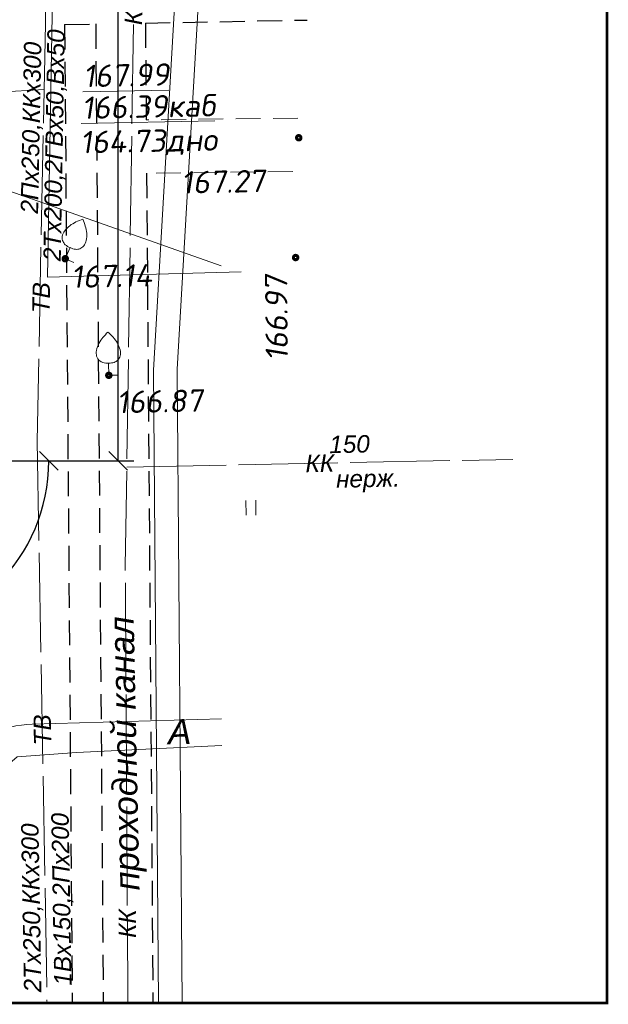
# Model space of a CAD drawing. Header units: millimetres. Extents: x 523209 to 536718, y -48289 to -47398.
# Tile 29 of 116: x 529519 to 529566, y -48055 to -47975. Entities that reach past the tile are written whole.
import ezdxf
from ezdxf.enums import TextEntityAlignment as Align

# ---------------------------------------------------------------- set-up
doc = ezdxf.new("R2010")
doc.units = ezdxf.units.MM
doc.linetypes.add('LU023', pattern=[3, 2, -1])
doc.linetypes.add('LU197', pattern=[9, 8, -1])
doc.layers.get('Defpoints').update_dxf_attribs({"color": 140})
for name, color, linetype, lineweight in [('_ПР_КЛ_10', 10, 'ОПС_W2', 30), ('ELEKTROSET_', 6, 'LU1191', 9), ('KANALIZACIA', 1, 'LU197', 13), ('OTMETKI', 7, 'Continuous', 13), ('TEPLOSET_', 94, 'LU197', 13), ('TEXT', 7, 'Continuous', 13), ('TOPOGRAFIA', 7, 'Continuous', 13), ('WODOPROWOD', 150, 'LU197', 13)]:
    doc.layers.add(name, color=color, linetype=linetype, lineweight=lineweight)
doc.layers.add('Проходные каналы', color=7, linetype='Continuous')
doc.styles.add('SIMPLEX_K', font='ariali.ttf')
doc.styles.get("Standard").update_dxf_attribs({"font": 'arial.ttf'})
doc.styles.add('Standard_k', font='simplex.shx', dxfattribs={"oblique": 10})
doc.styles.add('ОПС', font='arial.ttf')
doc.linetypes.add('LU1191', pattern='A,1,-2,0.29,[131,ltypeshp01.shx,S=1.3,R=180,X=0.923,Y=0.65],0.29,[131,ltypeshp01.shx,S=1.3,R=180,X=1.3,Y=0.65],5,[131,ltypeshp01.shx,S=1.3,R=0,X=-1.3,Y=-0.65],0.58,[131,ltypeshp01.shx,S=1.3,R=0,X=-1.3,Y=-0.65],-2,3', length=14.16)
doc.linetypes.add('ОПС_W2', pattern='A,10,-0.5,["W2",ОПС,S=1,R=0,X=0,Y=-0.5],-2.5', length=13)
doc.dimstyles.new('ISO-25', dxfattribs={"dimtxt": 2.5, "dimasz": 2.5, "dimexe": 1.25, "dimexo": 0.625, "dimtad": 1, "dimtxsty": 'Standard', "dimcen": 2.5, "dimadec": 0, "dimazin": 0, "dimtfac": 1, "dimtmove": 0, "dimatfit": 3, "dimfxl": 1, "dimarcsym": 0})

# ---------------------------------------------------------------- blocks, each defined once
blk = doc.blocks.new('Pk_blok')
at = {"color": 0, "linetype": 'Continuous', "lineweight": 13, "const_width": 0.25}
blk.add_lwpolyline([(-0.175, 0, 1), (0.175, 0, 1)], format="xyb", close=True, dxfattribs=at)
blk = doc.blocks.new('U3882')
at = {"layer": 'TOPOGRAFIA'}
blk.add_lwpolyline([(0, 0.979), (0, 0), (0.763, 0.002)], dxfattribs=at)
blk.add_open_spline([(0, 3.49), (0.141, 3.351), (0.418, 3.078), (0.765, 2.595), (0.966, 2.078), (0.998, 1.561), (0.774, 1.193), (0.42, 0.99), (0.001, 0.974), (-0.412, 0.987), (-0.76, 1.193), (-1.001, 1.549), (-0.965, 2.079), (-0.765, 2.595), (-0.418, 3.078), (-0.141, 3.351), (0, 3.49)], degree=3, knots=[0, 0, 0, 0, 0.605608, 1.185653, 1.776143, 2.240838, 2.642449, 2.990041, 3.470375, 3.950708, 4.268679, 4.696621, 5.161316, 5.751806, 6.331851, 6.937459, 6.937459, 6.937459, 6.937459], dxfattribs=at)
blk = doc.blocks.new('U401t')
at = {"layer": 'TOPOGRAFIA'}
for p, q in [((-0.4, 0), (-0.4, 1.2)), ((0.4, 0), (0.4, 1.2))]:
    blk.add_line(p, q, dxfattribs=at)
blk = doc.blocks.new('_Oblique')
at = {"color": 0, "linetype": 'ByBlock', "lineweight": -2}
blk.add_line((-0.5, -0.5), (0.5, 0.5), dxfattribs=at)
blk = doc.blocks.new('*D405')
at = {"layer": '_ПР_КЛ_10', "color": 0, "linetype": 'ByBlock', "lineweight": -2, "transparency": 16777216}
for p, q in [((529507.665, -47766.929), (529527.926, -47766.929)), ((529526.676, -48010.879), (529526.676, -47766.929)), ((529513.255, -48010.879), (529527.926, -48010.879))]:
    blk.add_line(p, q, dxfattribs=at)
at = {"layer": 'Defpoints', "color": 0, "linetype": 'ByBlock', "transparency": 16777216}
for p in [(529507.04, -47766.929), (529526.676, -47766.929), (529512.63, -48010.879)]:
    blk.add_point(p, dxfattribs=at)
at = {"layer": '_ПР_КЛ_10', "color": 0, "linetype": 'ByBlock', "lineweight": -2, "transparency": 16777216, "xscale": 1.5, "yscale": 1.5, "zscale": 1.5}
for p, rotation in [((529526.676, -47766.929), 90), ((529526.676, -48010.879), 270)]:
    blk.add_blockref('_Oblique', p, dxfattribs=dict(at, rotation=rotation))
at = {"layer": '_ПР_КЛ_10', "color": 0, "linetype": 'ByBlock', "transparency": 16777216, "insert": (529525.274, -47888.904), "char_height": 1.5, "attachment_point": 5, "rotation": 90}
blk.add_mtext('243,95', dxfattribs=at)
blk = doc.blocks.new('*D406')
at = {"layer": '_ПР_КЛ_10', "color": 0, "linetype": 'ByBlock', "lineweight": -2, "transparency": 16777216}
for p, q in [((529507.04, -48011.504), (529507.04, -48026.174)), ((529507.665, -48010.879), (529522.336, -48010.879))]:
    blk.add_line(p, q, dxfattribs=at)
blk.add_arc((529507.04, -48010.879), 14.046, 270, 0, dxfattribs=at)
at = {"layer": 'Defpoints', "color": 0, "linetype": 'ByBlock', "transparency": 16777216}
for p in [(529507.04, -47766.929), (529492.611, -48010.879), (529507.04, -48010.879), (529507.04, -48010.879), (529514.063, -48023.043)]:
    blk.add_point(p, dxfattribs=at)
at = {"layer": '_ПР_КЛ_10', "color": 0, "linetype": 'ByBlock', "lineweight": -2, "transparency": 16777216, "xscale": 1.5, "yscale": 1.5, "zscale": 1.5}
for p, rotation in [((529521.086, -48010.879), 90), ((529507.04, -48024.924), 180)]:
    blk.add_blockref('_Oblique', p, dxfattribs=dict(at, rotation=rotation))
at = {"layer": '_ПР_КЛ_10', "color": 0, "linetype": 'ByBlock', "transparency": 16777216, "insert": (529516.077, -48019.915), "char_height": 1.5, "attachment_point": 5, "rotation": 45}
blk.add_mtext('90°', dxfattribs=at)
blk = doc.blocks.new('*D407')
at = {"layer": '_ПР_КЛ_10', "color": 0, "linetype": 'ByBlock', "lineweight": -2, "transparency": 16777216}
for p, q in [((529507.04, -47766.304), (529507.04, -47754.303)), ((529506.415, -47766.929), (529494.414, -47766.922))]:
    blk.add_line(p, q, dxfattribs=at)
blk.add_arc((529507.04, -47766.929), 11.376, 90, 179.97026, dxfattribs=at)
at = {"layer": 'Defpoints', "color": 0, "linetype": 'ByBlock', "transparency": 16777216}
for p in [(529501.354, -47757.076), (529507.04, -47766.929), (529507.04, -47766.929), (529540.467, -47766.946), (529507.04, -48010.879)]:
    blk.add_point(p, dxfattribs=at)
at = {"layer": '_ПР_КЛ_10', "color": 0, "linetype": 'ByBlock', "lineweight": -2, "transparency": 16777216, "xscale": 1.5, "yscale": 1.5, "zscale": 1.5}
for p, rotation in [((529507.04, -47755.553), 359.9999999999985), ((529495.664, -47766.923), 269.9702574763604)]:
    blk.add_blockref('_Oblique', p, dxfattribs=dict(at, rotation=rotation))
at = {"layer": '_ПР_КЛ_10', "color": 0, "linetype": 'ByBlock', "transparency": 16777216, "insert": (529498.103, -47757.988), "char_height": 1.5, "attachment_point": 5, "rotation": 44.98513}
blk.add_mtext('90°', dxfattribs=at)

msp = doc.modelspace()

# ---------------------------------------------------------------- linework, layer by layer
at = {"linetype": 'ByBlock', "const_width": 0.2, "flags": 128}
msp.add_lwpolyline([(529408.83828, -48054.5521), (529566.02255, -48054.5521), (529566.02255, -47722.58174), (529408.83828, -47722.58174), (529408.83828, -48054.5521)], dxfattribs=at)
at = {"layer": 'ELEKTROSET_', "flags": 128}
for points in [[(529524.29569, -47722.58174), (529524.20057, -47773.93056), (529523.18605, -47872.4858), (529520.99349, -47996.05998), (529536.58256, -47995.63271)], [(529529.92292, -48054.5521), (529529.52444, -48003.56206), (529534.51687, -47917.18517), (529534.26305, -47869.88521), (529532.29651, -47747.34577)], [(529531.82192, -48054.5521), (529531.4229, -48003.49304), (529536.41532, -47917.11615), (529536.1615, -47869.81619), (529534.19497, -47747.27675)]]:
    msp.add_lwpolyline(points, dxfattribs=at)
at = {"layer": 'KANALIZACIA', "flags": 128}
for points in [[(529529.96437, -47759.72217), (529529.61253, -47845.45176), (529528.57745, -47929.86774), (529527.24446, -48019.35601), (529527.45228, -48054.5521)], [(529527.36336, -48011.37394), (529558.43658, -48010.75331)]]:
    msp.add_lwpolyline(points, dxfattribs=at)
at = {"layer": 'TEPLOSET_', "flags": 128}
msp.add_lwpolyline([(529424.37514, -47992.82274), (529424.19352, -47986.82543), (529520.71258, -47980.94878)], dxfattribs=at)
at = {"layer": 'TOPOGRAFIA', "linetype": 'LU023'}
for p, q in [((529541.13755, -47983.26237), (529528.92787, -47983.39867)), ((529540.72642, -47987.56726), (529528.96101, -47987.69861))]:
    msp.add_line(p, q, dxfattribs=at)
at = {"layer": 'TOPOGRAFIA'}
for points in [[(529514.85256, -47956.93194), (529514.82827, -47983.3627, 0.192971), (529517.00936, -47988.8181), (529534.97168, -47995.16334)], [(529534.98926, -48031.66678), (529519.76488, -48032.08555, 0.21957965), (529513.65576, -48035.11077, 0.15691773), (529511.19042, -48041.51628), (529510.98396, -48054.5521)]]:
    msp.add_lwpolyline(points, format="xyb", dxfattribs=at)
msp.add_lwpolyline([(529513.44009, -48054.5521), (529513.61037, -48041.9733), (529514.69561, -48037.98647), (529518.54367, -48034.72737), (529523.31237, -48034.36441), (529535.03048, -48033.81111)], dxfattribs=at)
at = {"layer": 'WODOPROWOD'}
for p, q in [((529522.65085, -47871.68261), (529520.81668, -47975.6597)), ((529520.81668, -47975.6597), (529520.15475, -48009.28949))]:
    msp.add_line(p, q, dxfattribs=at)
at = {"layer": 'WODOPROWOD', "flags": 128}
msp.add_lwpolyline([(529520.15475, -48009.28949), (529520.94968, -48054.5521)], dxfattribs=at)
at = {"layer": 'Проходные каналы', "linetype": 'LU023'}
for p, q in [((529522.36346, -47975.7233), (529524.86588, -47975.67663)), ((529522.36346, -47975.7233), (529522.97566, -48054.5521)), ((529524.86588, -47975.67663), (529525.47598, -48054.5521)), ((529528.86779, -47975.60201), (529541.89233, -47975.35915)), ((529528.86779, -47975.60201), (529528.92787, -47983.39867)), ((529528.96101, -47987.69861), (529529.47621, -48054.5521))]:
    msp.add_line(p, q, dxfattribs=at)

# ---------------------------------------------------------------- block references
at = {"layer": 'OTMETKI', "linetype": 'Continuous', "xscale": 1.00000973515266, "yscale": 1.00000973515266, "zscale": 1.00000973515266, "rotation": 1.173488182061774}
for p in [(529541.20935, -47984.84286), (529522.41488, -47994.5919), (529540.95891, -47994.4921), (529525.92192, -48003.98014)]:
    msp.add_blockref('Pk_blok', p, dxfattribs=at)
at = {"layer": 'TOPOGRAFIA', "xscale": 1.00000973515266, "yscale": 1.00000973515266, "zscale": 1.00000973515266}
for name, p, rotation in [('U3882', (529522.41373, -47994.59097), 336.1241270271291), ('U3882', (529525.92192, -48003.98014), 1.173488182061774), ('U401t', (529537.36717, -48015.24675), 1.173488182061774)]:
    msp.add_blockref(name, p, dxfattribs=dict(at, rotation=rotation))

# ---------------------------------------------------------------- texts
at = {"layer": 'ELEKTROSET_', "style": 'Standard_k', "oblique": 10}
msp.add_text('%%u166.39каб', height=1.8000175, rotation=1.1734882, dxfattribs=at).set_placement((529523.7215, -47981.53623), align=Align.TOP_LEFT)
at = {"layer": 'KANALIZACIA', "linetype": 'Continuous', "lineweight": 13, "style": 'SIMPLEX_K'}
for rotation, p in [(89.1466039, (529527.91095, -47974.61187)), (1.1442322, (529542.89997, -48011.06362)), (90.3383061, (529527.41452, -48048.15734))]:
    msp.add_text('КК', height=1.400014, rotation=rotation, dxfattribs=at).set_placement(p, align=Align.MIDDLE)
for s, p in [('150', (529543.67596, -48010.256)), ('нерж.', (529544.22564, -48013.04027))]:
    msp.add_text(s, height=1.400014, rotation=1.1442322, dxfattribs=at).set_placement(p)
at = {"layer": 'OTMETKI', "style": 'Standard_k', "oblique": 10}
for s, rotation, p in [('%%u167.99', 1.1734882, (529523.83953, -47978.9789)), ('167.27', 1.1734882, (529531.72087, -47987.54751)), ('167.14', 1.1734882, (529522.86277, -47995.14732)), ('166.97', 90.5143986, (529538.54533, -48002.83372)), ('166.87', 1.1734882, (529526.52904, -48005.24447))]:
    msp.add_text(s, height=1.800018, rotation=rotation, dxfattribs=at).set_placement(p, align=Align.TOP_LEFT)
at = {"layer": 'TEXT', "style": 'SIMPLEX_K'}
msp.add_text('А', height=2.00002, rotation=1.1734882, dxfattribs=at).set_placement((529530.71215, -48033.7034))
at = {"layer": 'WODOPROWOD', "linetype": 'Continuous', "lineweight": 13, "style": 'SIMPLEX_K'}
for s, rotation, p in [('2Пх250,ККх300', 88.8723929, (529520.22622, -47990.96262)), ('2Тх200,2ГВх50,Вх50', 88.9894015, (529522.05004, -47994.79421)), ('1Вх150,2Пх200', 91.0061597, (529522.92794, -48053.14183)), ('2Тх250,ККх300', 91.0061597, (529520.49658, -48053.67754))]:
    msp.add_text(s, height=1.4000136, rotation=rotation, dxfattribs=at).set_placement(p)
at = {"layer": 'WODOPROWOD', "style": 'Standard_k', "oblique": 10}
msp.add_text('164.73дно', height=1.800018, rotation=1.1734882, dxfattribs=at).set_placement((529523.59049, -47984.30571), align=Align.TOP_LEFT)
at = {"layer": 'WODOPROWOD', "linetype": 'Continuous', "lineweight": 13, "style": 'SIMPLEX_K'}
for rotation, p in [(88.8723929, (529520.47293, -47997.72879)), (91.0061597, (529520.57764, -48032.54228))]:
    msp.add_text('ТВ', height=1.400014, rotation=rotation, dxfattribs=at).set_placement(p, align=Align.MIDDLE)
at = {"layer": 'Проходные каналы', "style": 'SIMPLEX_K'}
msp.add_text('проходной канал', height=2.0000195, rotation=91.2350466, dxfattribs=at).set_placement((529528.39455, -48045.46521))

# ---------------------------------------------------------------- dimensions: what is measured, and where the dimension line sits
at = {"layer": '_ПР_КЛ_10', "color": 5, "linetype": 'ByBlock'}
for base, line1, line2, picture, middle in [((529501.35396, -47757.07615), ((529507.04025, -47766.92904), (529540.46686, -47766.94639)), ((529507.04025, -48010.87877), (529507.04025, -47766.92904)), '*D407', (529498.10343, -47757.98757)), ((529514.0631, -48023.04271), ((529507.04025, -48010.87877), (529507.04025, -47766.92904)), ((529492.61062, -48010.87877), (529507.04025, -48010.87877)), '*D406', (529516.07697, -48019.91549))]:
    dim = msp.add_angular_dim_2l(base=base, line1=line1, line2=line2, dimstyle='ISO-25', override={"dimtxt": 1.5, "dimasz": 1.5, "dimgap": 0.5, "dimblk1": 'Oblique', "dimblk2": 'Oblique', "dimsah": 1}, dxfattribs=at)
    dim.commit()
    dim.dimension.update_dxf_attribs({"geometry": picture, "text_midpoint": middle})
dim = msp.add_linear_dim(base=(529526.67576, -47766.92904), p1=(529512.63005, -48010.87877), p2=(529507.04025, -47766.92904), angle=90, dimstyle='ISO-25', override={"dimtxt": 1.5, "dimasz": 1.5, "dimgap": 0.5, "dimblk1": 'Oblique', "dimblk2": 'Oblique', "dimsah": 1}, dxfattribs=at)
dim.commit()
dim.dimension.update_dxf_attribs({"geometry": '*D405', "text_midpoint": (529525.27432, -47888.9039)})

doc.saveas('drawing.dxf')
